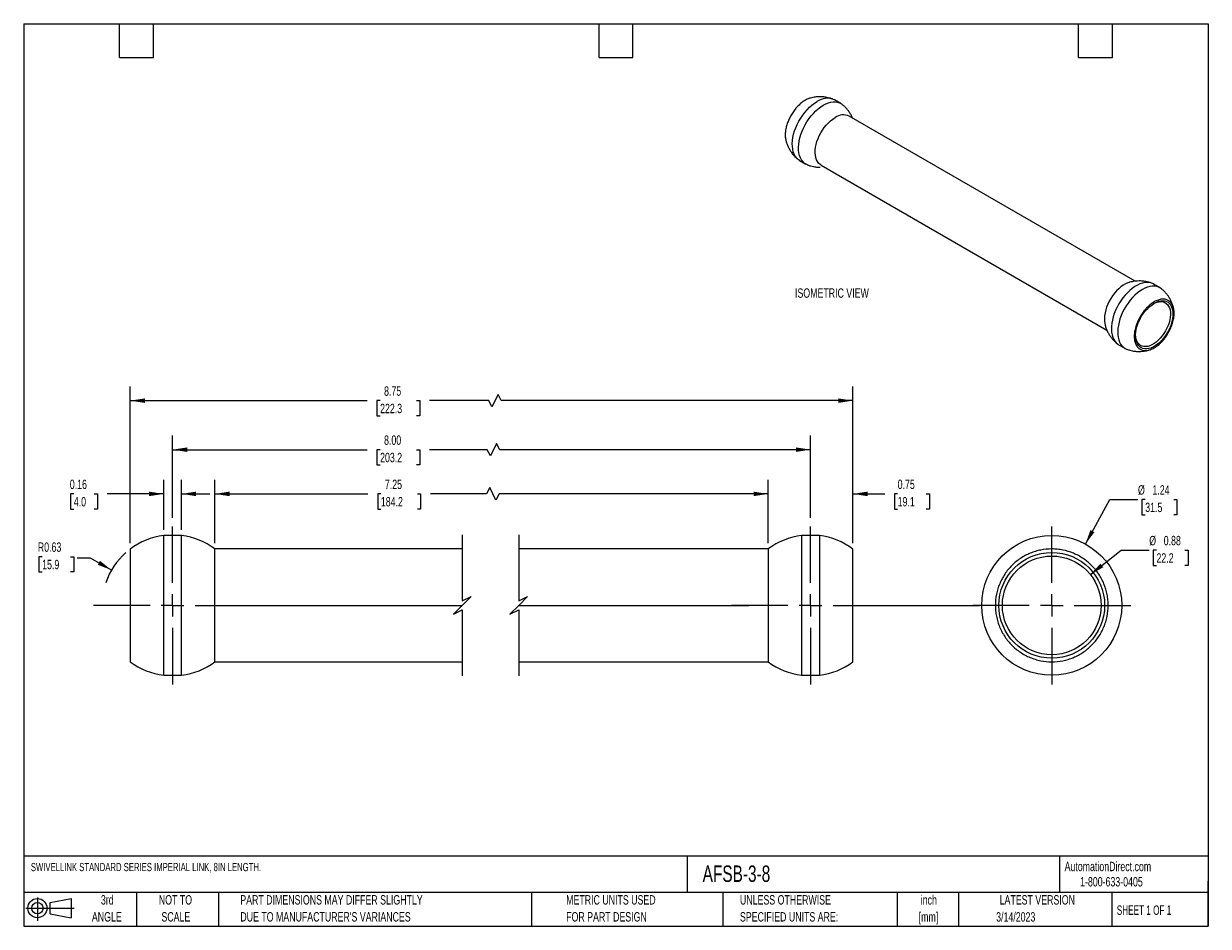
# Model space of a CAD drawing. Header units: inches. Extents: x 1 to 43, y 1 to 33.
import ezdxf

# ---------------------------------------------------------------- set-up
doc = ezdxf.new("R2010")
doc.units = ezdxf.units.IN
doc.header["$LTSCALE"] = 4
doc.header["$MEASUREMENT"] = 0
doc.linetypes.add('CENTERX2', pattern=[0.8, 0.5, -0.1, 0.1, -0.1])
doc.layers.add('CENTER', color=40, linetype='CENTERX2')
doc.layers.add('DIMENSIONS', color=140, linetype='Continuous', lineweight=25)
doc.layers.add('TEXT', color=140, linetype='Continuous', lineweight=25)
doc.styles.add('SLDTEXTSTYLE0', font='TXT', dxfattribs={"width": 0.7})
doc.styles.add('SLDTEXTSTYLE1', font='TXT', dxfattribs={"width": 0.65})
doc.dimstyles.new('SLDDIMSTYLE0', dxfattribs={"dimtxt": 0.339844, "dimasz": 0.52, "dimexe": 0, "dimexo": 0.0625, "dimgap": 0.084961, "dimtad": 0, "dimtih": 1, "dimtoh": 1, "dimlfac": 0.25, "dimrnd": 1e-09, "dimdsep": 46, "dimtxsty": 'SLDTEXTSTYLE0', "dimsah": 1, "dimcen": 0.09, "dimadec": 0, "dimazin": 2, "dimtfac": 1, "dimtmove": 0, "dimatfit": 0, "dimfxl": 0, "dimfrac": 2, "dimtolj": 1, "dimtzin": 12, "dimarcsym": 0})
doc.dimstyles.new('SLDDIMSTYLE1', dxfattribs={"dimtxt": 0.339844, "dimasz": 0.52, "dimexe": 0, "dimexo": 0.0625, "dimgap": 0.084961, "dimtad": 0, "dimtih": 1, "dimtoh": 1, "dimlfac": 0.25, "dimrnd": 1e-09, "dimzin": 12, "dimdsep": 46, "dimtxsty": 'SLDTEXTSTYLE0', "dimsah": 1, "dimcen": 0.09, "dimadec": 0, "dimazin": 3, "dimtfac": 1, "dimtofl": 0, "dimtmove": 0, "dimatfit": 3, "dimfxl": 0, "dimfrac": 2, "dimtolj": 1, "dimtzin": 12, "dimarcsym": 0})
doc.dimstyles.new('SLDDIMSTYLE2', dxfattribs={"dimtxt": 0.339844, "dimasz": 0.52, "dimexe": 0, "dimexo": 0.0625, "dimgap": 0.084961, "dimtad": 0, "dimtih": 1, "dimtoh": 1, "dimlfac": 0.25, "dimrnd": 1e-09, "dimdsep": 46, "dimtxsty": 'SLDTEXTSTYLE0', "dimsah": 1, "dimcen": 0, "dimadec": 0, "dimazin": 2, "dimtfac": 1, "dimtofl": 0, "dimtmove": 0, "dimatfit": 3, "dimfxl": 0, "dimfrac": 2, "dimtolj": 1, "dimtzin": 12, "dimarcsym": 0})
doc.dimstyles.new('SLDDIMSTYLE3', dxfattribs={"dimtxt": 0.339844, "dimasz": 0.52, "dimexe": 0, "dimexo": 0.0625, "dimgap": 0.084961, "dimtad": 0, "dimtih": 1, "dimtoh": 1, "dimlfac": 0.25, "dimrnd": 1e-09, "dimzin": 4, "dimdsep": 46, "dimtxsty": 'SLDTEXTSTYLE0', "dimsah": 1, "dimcen": 0.09, "dimadec": 0, "dimazin": 1, "dimtfac": 1, "dimtofl": 0, "dimtmove": 0, "dimatfit": 3, "dimfxl": 0, "dimfrac": 2, "dimtolj": 1, "dimtzin": 12, "dimarcsym": 0})
doc.dimstyles.new('SLDDIMSTYLE4', dxfattribs={"dimtxt": 0.339844, "dimasz": 0.52, "dimexe": 0, "dimexo": 0.0625, "dimgap": 0.084961, "dimtad": 0, "dimtih": 1, "dimtoh": 1, "dimlfac": 0.25, "dimrnd": 1e-09, "dimzin": 12, "dimdsep": 46, "dimtxsty": 'SLDTEXTSTYLE0', "dimsah": 1, "dimcen": 0, "dimadec": 0, "dimazin": 3, "dimtfac": 1, "dimtofl": 0, "dimtmove": 0, "dimatfit": 3, "dimfxl": 0, "dimfrac": 2, "dimtolj": 1, "dimtzin": 12, "dimarcsym": 0})
doc.dimstyles.new('SLDDIMSTYLE5', dxfattribs={"dimtxt": 0.339844, "dimasz": 0.52, "dimexe": 0, "dimexo": 0.0625, "dimgap": 0.084961, "dimtad": 0, "dimtih": 1, "dimtoh": 1, "dimlfac": 0.25, "dimrnd": 1e-09, "dimdsep": 46, "dimtxsty": 'SLDTEXTSTYLE0', "dimsah": 1, "dimcen": 0, "dimadec": 0, "dimazin": 2, "dimtfac": 1, "dimtofl": 0, "dimtmove": 0, "dimatfit": 3, "dimfxl": 0, "dimfrac": 2, "dimtolj": 1, "dimtzin": 12, "dimarcsym": 0})

# ---------------------------------------------------------------- blocks, each defined once
blk = doc.blocks.new('Block11')
at = {"color": 7, "linetype": 'Continuous', "lineweight": 18}
for p, q in [((0, 0.454), (1.712, 0.454)), ((0.408, 0.836), (0.408, 0)), ((0.863, 0.656), (1.602, 0.792)), ((0.863, 0.251), (0.863, 0.656)), ((1.602, 0.792), (1.602, 0.115)), ((0.863, 0.251), (1.602, 0.115))]:
    blk.add_line(p, q, dxfattribs=at)
for radius in [0.339, 0.202]:
    blk.add_circle((0.408, 0.454), radius, dxfattribs=at)
blk = doc.blocks.new('Block12')
at = {"color": 7, "linetype": 'Continuous'}
blk.add_blockref('Block11', (0, 0), dxfattribs=at)
blk = doc.blocks.new('SW_NOTE_0')
at = {"layer": 'TEXT', "color": 0, "char_height": 0.3333, "attachment_point": 2, "style": 'SLDTEXTSTYLE0'}
for s, insert in [('inch', (0.5, 0.43)), ('[mm]', (0.489, -0.172))]:
    blk.add_mtext(s, dxfattribs=dict(at, insert=insert))
blk = doc.blocks.new('SW_NOTE_0_1')
at = {"layer": 'TEXT', "color": 0, "char_height": 0.33333, "attachment_point": 1, "style": 'SLDTEXTSTYLE0'}
for s, insert in [('UNLESS OTHERWISE', (0, 0.43)), ('SPECIFIED UNITS ARE:', (0, -0.172))]:
    blk.add_mtext(s, dxfattribs=dict(at, insert=insert))
blk = doc.blocks.new('SW_NOTE_0_2')
at = {"layer": 'TEXT', "color": 0, "char_height": 0.33333, "attachment_point": 1, "style": 'SLDTEXTSTYLE0'}
for s, insert in [('PART DIMENSIONS MAY DIFFER SLIGHTLY', (0, 0.43)), ("DUE TO MANUFACTURER'S VARIANCES", (0, -0.172))]:
    blk.add_mtext(s, dxfattribs=dict(at, insert=insert))
blk = doc.blocks.new('SW_NOTE_0_3')
at = {"layer": 'TEXT', "color": 0, "char_height": 0.3333, "attachment_point": 2, "style": 'SLDTEXTSTYLE0'}
for s, insert in [('NOT TO', (0.828, 0.43)), ('SCALE', (0.843, -0.172))]:
    blk.add_mtext(s, dxfattribs=dict(at, insert=insert))
blk = doc.blocks.new('SW_NOTE_0_4')
at = {"layer": 'TEXT', "color": 0, "char_height": 0.3333, "attachment_point": 2, "style": 'SLDTEXTSTYLE0'}
for s, insert in [('3rd', (0.365, 0.43)), ('ANGLE', (0.349, -0.172))]:
    blk.add_mtext(s, dxfattribs=dict(at, insert=insert))
blk = doc.blocks.new('SW_NOTE_0_5')
at = {"layer": 'TEXT', "color": 0, "char_height": 0.33333, "attachment_point": 1, "style": 'SLDTEXTSTYLE0'}
for s, insert in [('METRIC UNITS USED', (0, 0.43)), ('FOR PART DESIGN', (0, -0.172))]:
    blk.add_mtext(s, dxfattribs=dict(at, insert=insert))
blk = doc.blocks.new('SW_BROKEN_VIEW_0')
at = {"color": 0}
for p, q in [((0, 0), (7.939, 0)), ((9.939, 0), (18.095, 0)), ((22.997, 0), (26.274, 0))]:
    blk.add_line(p, q, dxfattribs=at)
blk = doc.blocks.new('_D')
at = {"layer": 'DIMENSIONS'}
for p, q in [((27.397, 14.578), (27.397, 16.83)), ((30.397, 14.578), (30.397, 16.83)), ((27.397, 16.33), (26.397, 16.33)), ((30.397, 16.33), (31.526, 16.33)), ((31.986, 16.33), (31.872, 16.33)), ((31.872, 16.33), (31.872, 15.79)), ((32.996, 16.33), (33.11, 16.33)), ((33.11, 16.33), (33.11, 15.79)), ((31.872, 15.79), (31.986, 15.79)), ((33.11, 15.79), (32.996, 15.79))]:
    blk.add_line(p, q, dxfattribs=at)
for points in [[(27.397, 16.33), (26.877, 16.41), (26.877, 16.25)], [(30.397, 16.33), (30.917, 16.25), (30.917, 16.41)]]:
    blk.add_solid(points, dxfattribs=at)
at = {"layer": 'DIMENSIONS', "char_height": 0.3333, "attachment_point": 1, "style": 'SLDTEXTSTYLE0'}
for s, insert in [('0.75', (31.986, 16.836)), ('19.1', (31.986, 16.22))]:
    blk.add_mtext(s, dxfattribs=dict(at, insert=insert))
blk = doc.blocks.new('_D_1')
at = {"layer": 'DIMENSIONS'}
for p, q in [((7.779, 14.578), (7.779, 16.83)), ((27.397, 14.578), (27.397, 16.83)), ((17.523, 16.553), (17.412, 16.33)), ((17.745, 16.108), (17.523, 16.553)), ((7.779, 16.33), (13.204, 16.33)), ((13.664, 16.33), (13.55, 16.33)), ((13.55, 16.33), (13.55, 15.79)), ((14.957, 16.33), (15.071, 16.33)), ((15.071, 16.33), (15.071, 15.79)), ((17.412, 16.33), (15.418, 16.33)), ((17.856, 16.33), (17.745, 16.108)), ((27.397, 16.33), (17.856, 16.33)), ((13.55, 15.79), (13.664, 15.79)), ((15.071, 15.79), (14.957, 15.79))]:
    blk.add_line(p, q, dxfattribs=at)
for points in [[(7.779, 16.33), (8.299, 16.25), (8.299, 16.41)], [(27.397, 16.33), (26.877, 16.41), (26.877, 16.25)]]:
    blk.add_solid(points, dxfattribs=at)
at = {"layer": 'DIMENSIONS', "char_height": 0.3333, "attachment_point": 1, "style": 'SLDTEXTSTYLE0'}
for s, insert in [('7.25', (13.806, 16.836)), ('184.2', (13.664, 16.22))]:
    blk.add_mtext(s, dxfattribs=dict(at, insert=insert))
blk = doc.blocks.new('_D_2')
at = {"layer": 'DIMENSIONS'}
for p, q in [((5.963, 15.058), (5.963, 16.83)), ((6.594, 15.058), (6.594, 16.83)), ((2.777, 16.33), (2.663, 16.33)), ((2.663, 16.33), (2.663, 15.79)), ((3.504, 16.33), (3.618, 16.33)), ((3.618, 16.33), (3.618, 15.79)), ((5.963, 16.33), (3.964, 16.33)), ((6.594, 16.33), (7.594, 16.33)), ((2.663, 15.79), (2.777, 15.79)), ((3.618, 15.79), (3.504, 15.79))]:
    blk.add_line(p, q, dxfattribs=at)
for points in [[(5.963, 16.33), (5.443, 16.41), (5.443, 16.25)], [(6.594, 16.33), (7.114, 16.25), (7.114, 16.41)]]:
    blk.add_solid(points, dxfattribs=at)
at = {"layer": 'DIMENSIONS', "char_height": 0.3333, "attachment_point": 1, "style": 'SLDTEXTSTYLE0'}
for s, insert in [('0.16', (2.635, 16.836)), ('4.0', (2.777, 16.22))]:
    blk.add_mtext(s, dxfattribs=dict(at, insert=insert))
blk = doc.blocks.new('_D_3')
at = {"layer": 'DIMENSIONS'}
for p, q in [((1.655, 14.104), (1.541, 14.104)), ((1.541, 14.104), (1.541, 13.564)), ((2.665, 14.104), (2.779, 14.104)), ((2.779, 14.104), (2.779, 13.564)), ((3.373, 14.056), (2.893, 14.056)), ((4.114, 13.628), (3.373, 14.056)), ((1.541, 13.564), (1.655, 13.564)), ((2.779, 13.564), (2.665, 13.564))]:
    blk.add_line(p, q, dxfattribs=at)
blk.add_arc((6.279, 12.378), 2.5, 131.444, 161.3099, dxfattribs=at)
blk.add_solid([(4.114, 13.628), (3.703, 13.957), (3.623, 13.819)], dxfattribs=at)
at = {"layer": 'DIMENSIONS', "char_height": 0.3333, "attachment_point": 1, "style": 'SLDTEXTSTYLE0'}
for s, insert in [('R0.63', (1.501, 14.61)), ('15.9', (1.655, 13.993))]:
    blk.add_mtext(s, dxfattribs=dict(at, insert=insert))
blk = doc.blocks.new('_D_4')
at = {"layer": 'DIMENSIONS'}
for p, q in [((6.279, 15.478), (6.279, 18.398)), ((17.768, 18.12), (17.546, 17.675)), ((17.879, 17.898), (17.768, 18.12)), ((28.897, 15.478), (28.897, 18.398)), ((6.279, 17.898), (13.175, 17.898)), ((13.636, 17.898), (13.522, 17.898)), ((13.522, 17.898), (13.522, 17.358)), ((14.929, 17.898), (15.043, 17.898)), ((15.043, 17.898), (15.043, 17.358)), ((17.435, 17.898), (15.389, 17.898)), ((17.546, 17.675), (17.435, 17.898)), ((28.897, 17.898), (17.879, 17.898)), ((13.522, 17.358), (13.636, 17.358)), ((15.043, 17.358), (14.929, 17.358))]:
    blk.add_line(p, q, dxfattribs=at)
for points in [[(6.279, 17.898), (6.799, 17.818), (6.799, 17.978)], [(28.897, 17.898), (28.377, 17.978), (28.377, 17.818)]]:
    blk.add_solid(points, dxfattribs=at)
at = {"layer": 'DIMENSIONS', "char_height": 0.3333, "attachment_point": 1, "style": 'SLDTEXTSTYLE0'}
for s, insert in [('8.00', (13.777, 18.403)), ('203.2', (13.636, 17.787))]:
    blk.add_mtext(s, dxfattribs=dict(at, insert=insert))
blk = doc.blocks.new('_D_5')
at = {"layer": 'DIMENSIONS'}
for p, q in [((4.779, 14.578), (4.779, 20.136)), ((17.82, 19.858), (17.598, 19.414)), ((17.931, 19.636), (17.82, 19.858)), ((30.397, 14.578), (30.397, 20.136)), ((4.779, 19.636), (13.175, 19.636)), ((13.636, 19.636), (13.522, 19.636)), ((13.522, 19.636), (13.522, 19.096)), ((14.929, 19.636), (15.043, 19.636)), ((15.043, 19.636), (15.043, 19.096)), ((17.487, 19.636), (15.389, 19.636)), ((17.598, 19.414), (17.487, 19.636)), ((30.397, 19.636), (17.931, 19.636)), ((13.522, 19.096), (13.636, 19.096)), ((15.043, 19.096), (14.929, 19.096))]:
    blk.add_line(p, q, dxfattribs=at)
for points in [[(4.779, 19.636), (5.299, 19.556), (5.299, 19.716)], [(30.397, 19.636), (29.877, 19.716), (29.877, 19.556)]]:
    blk.add_solid(points, dxfattribs=at)
at = {"layer": 'DIMENSIONS', "char_height": 0.3333, "attachment_point": 1, "style": 'SLDTEXTSTYLE0'}
for s, insert in [('8.75', (13.777, 20.142)), ('222.3', (13.636, 19.525))]:
    blk.add_mtext(s, dxfattribs=dict(at, insert=insert))
blk = doc.blocks.new('SW_CENTERMARKSYMBOL_0')
at = {"layer": 'CENTER', "color": 0}
for p, q in [((0, 0.8), (0, 2.9)), ((-0.8, 0), (-2.9, 0)), ((0, 0), (-0.4, 0)), ((0, 0), (0, 0.4)), ((0, 0), (0, -0.4)), ((0, 0), (0.4, 0)), ((0.8, 0), (2.9, 0)), ((0, -0.8), (0, -2.9))]:
    blk.add_line(p, q, dxfattribs=at)
blk = doc.blocks.new('SW_CENTERMARKSYMBOL_1')
at = {"layer": 'CENTER', "color": 0}
for p, q in [((0, 0.8), (0, 2.9)), ((-0.8, 0), (-2.9, 0)), ((0, 0), (-0.4, 0)), ((0, 0), (0, 0.4)), ((0, 0), (0, -0.4)), ((0, 0), (0.4, 0)), ((0.8, 0), (2.9, 0)), ((0, -0.8), (0, -2.9))]:
    blk.add_line(p, q, dxfattribs=at)
blk = doc.blocks.new('_D_6')
at = {"layer": 'DIMENSIONS'}
for p, q in [((38.642, 14.553), (39.507, 16.131)), ((39.507, 16.131), (40.507, 16.131)), ((40.763, 16.131), (40.649, 16.131)), ((40.649, 16.131), (40.649, 15.591)), ((41.773, 16.131), (41.887, 16.131)), ((41.887, 16.131), (41.887, 15.591)), ((40.649, 15.591), (40.763, 15.591)), ((41.887, 15.591), (41.773, 15.591))]:
    blk.add_line(p, q, dxfattribs=at)
blk.add_solid([(38.642, 14.553), (38.962, 14.97), (38.822, 15.047)], dxfattribs=at)
at = {"layer": 'DIMENSIONS', "char_height": 0.3333, "attachment_point": 1, "style": 'SLDTEXTSTYLE0'}
for s, insert in [('%%c', (40.507, 16.637)), ('1.24', (41.02, 16.637)), ('31.5', (40.763, 16.02))]:
    blk.add_mtext(s, dxfattribs=dict(at, insert=insert))
blk = doc.blocks.new('_D_7')
at = {"layer": 'DIMENSIONS'}
for p, q in [((38.818, 13.469), (39.906, 14.336)), ((39.906, 14.336), (40.906, 14.336)), ((41.162, 14.336), (41.048, 14.336)), ((41.048, 14.336), (41.048, 13.795)), ((42.172, 14.336), (42.286, 14.336)), ((42.286, 14.336), (42.286, 13.795)), ((41.048, 13.795), (41.162, 13.795)), ((42.286, 13.795), (42.172, 13.795))]:
    blk.add_line(p, q, dxfattribs=at)
blk.add_solid([(38.818, 13.469), (39.275, 13.73), (39.175, 13.856)], dxfattribs=at)
at = {"layer": 'DIMENSIONS', "char_height": 0.3333, "attachment_point": 1, "style": 'SLDTEXTSTYLE0'}
for s, insert in [('%%c', (40.906, 14.841)), ('0.88', (41.419, 14.841)), ('22.2', (41.162, 14.225))]:
    blk.add_mtext(s, dxfattribs=dict(at, insert=insert))
blk = doc.blocks.new('SW_CENTERMARKSYMBOL_2')
at = {"layer": 'CENTER', "color": 0}
for p, q in [((0, 0.8), (0, 2.88)), ((-0.8, 0), (-2.88, 0)), ((0, 0), (-0.4, 0)), ((0, 0), (0, 0.4)), ((0, 0), (0, -0.4)), ((0, 0), (0.4, 0)), ((0.8, 0), (2.88, 0)), ((0, -0.8), (0, -2.88))]:
    blk.add_line(p, q, dxfattribs=at)

msp = doc.modelspace()

# ---------------------------------------------------------------- linework, layer by layer
for p, q in [((29.97, 30.17), (29.747, 30.299)), ((40.403, 23.87), (30.268, 29.721)), ((28.507, 28.151), (28.73, 28.023)), ((29.269, 27.989), (39.405, 22.137)), ((41.283, 23.639), (41.06, 23.768)), ((39.82, 21.62), (40.043, 21.491)), ((6.594, 14.858), (5.963, 14.858)), ((5.963, 9.898), (5.963, 14.858)), ((6.594, 9.898), (6.594, 14.858)), ((29.213, 14.858), (28.581, 14.858)), ((28.581, 14.858), (28.581, 9.898)), ((29.213, 14.858), (29.213, 9.898)), ((4.779, 14.371), (4.779, 10.378)), ((16.551, 14.378), (7.779, 14.378)), ((7.779, 10.378), (7.779, 14.378)), ((27.397, 14.378), (18.551, 14.378)), ((27.397, 14.378), (27.397, 10.378)), ((30.397, 10.378), (30.397, 14.374)), ((7.779, 10.378), (16.551, 10.378)), ((18.551, 10.378), (27.397, 10.378)), ((5.963, 9.898), (6.594, 9.898)), ((28.581, 9.898), (29.213, 9.898))]:
    msp.add_line(p, q)
at = {"flags": 128}
for points in [[(28.507, 28.151), (28.453, 28.188), (28.399, 28.24), (28.353, 28.303), (28.314, 28.375), (28.285, 28.456), (28.264, 28.546), (28.252, 28.642), (28.25, 28.745), (28.257, 28.853), (28.273, 28.965), (28.298, 29.08), (28.332, 29.196), (28.375, 29.313), (28.425, 29.428), (28.483, 29.542), (28.548, 29.652), (28.619, 29.757), (28.695, 29.857), (28.775, 29.95), (28.86, 30.036), (28.947, 30.113), (29.036, 30.18), (29.127, 30.238)], [(28.788, 27.995), (28.738, 28.018), (28.676, 28.059), (28.622, 28.111), (28.576, 28.174), (28.538, 28.246), (28.508, 28.327), (28.487, 28.417), (28.476, 28.514), (28.473, 28.616), (28.48, 28.724), (28.496, 28.836), (28.522, 28.951), (28.556, 29.067), (28.598, 29.184), (28.648, 29.299), (28.706, 29.413), (28.771, 29.523), (28.842, 29.628), (28.918, 29.728), (28.999, 29.822), (29.083, 29.907), (29.17, 29.984), (29.26, 30.052), (29.35, 30.109)], [(29.35, 30.109), (29.44, 30.156), (29.529, 30.191), (29.616, 30.215), (29.701, 30.227), (29.782, 30.227), (29.858, 30.215), (29.929, 30.191), (29.993, 30.156), (30.023, 30.134)], [(29.269, 27.989), (29.234, 28.011), (29.185, 28.057), (29.143, 28.113), (29.11, 28.178), (29.085, 28.252), (29.069, 28.334), (29.062, 28.423), (29.064, 28.518), (29.075, 28.617), (29.096, 28.719), (29.125, 28.823), (29.163, 28.927), (29.209, 29.03), (29.261, 29.131), (29.321, 29.228), (29.386, 29.321), (29.456, 29.407), (29.531, 29.487), (29.608, 29.558), (29.688, 29.619), (29.768, 29.671)], [(40.179, 23.823), (40.142, 23.81), (40.062, 23.774), (39.981, 23.728), (39.901, 23.671), (39.822, 23.604), (39.746, 23.529), (39.674, 23.446), (39.606, 23.356), (39.543, 23.261), (39.487, 23.162), (39.438, 23.06), (39.396, 22.956), (39.363, 22.852), (39.338, 22.749), (39.322, 22.648), (39.315, 22.551), (39.317, 22.459), (39.328, 22.374), (39.332, 22.357)], [(41.06, 23.768), (41.052, 23.772), (40.984, 23.802), (40.911, 23.82), (40.832, 23.826), (40.75, 23.82), (40.664, 23.802), (40.575, 23.772), (40.485, 23.731), (40.395, 23.679), (40.305, 23.617), (40.217, 23.544), (40.131, 23.463), (40.048, 23.373), (39.97, 23.277), (39.896, 23.174), (39.828, 23.066), (39.767, 22.954), (39.713, 22.839), (39.666, 22.723), (39.628, 22.607), (39.598, 22.491), (39.578, 22.378), (39.566, 22.267), (39.564, 22.162), (39.571, 22.062), (39.587, 21.969), (39.612, 21.883), (39.646, 21.806), (39.689, 21.739), (39.739, 21.681), (39.797, 21.635), (39.82, 21.62)], [(40.663, 23.578), (40.573, 23.52), (40.484, 23.453), (40.397, 23.376), (40.312, 23.29), (40.232, 23.197), (40.155, 23.097), (40.085, 22.992), (40.02, 22.881), (39.962, 22.768), (39.912, 22.652), (39.869, 22.536), (39.835, 22.42), (39.81, 22.305), (39.794, 22.193), (39.787, 22.085), (39.789, 21.982), (39.801, 21.886), (39.822, 21.796), (39.851, 21.715), (39.889, 21.643), (39.936, 21.58), (39.99, 21.528), (40.051, 21.487), (40.102, 21.463)], [(41.337, 23.602), (41.307, 23.624), (41.242, 23.66), (41.171, 23.684), (41.095, 23.696), (41.015, 23.696), (40.93, 23.684), (40.843, 23.66), (40.754, 23.624), (40.663, 23.578)], [(41.082, 23.089), (41.161, 23.129), (41.238, 23.157), (41.313, 23.174), (41.385, 23.179), (41.453, 23.172), (41.515, 23.153), (41.571, 23.122), (41.621, 23.081), (41.663, 23.028), (41.696, 22.966), (41.722, 22.894), (41.738, 22.815), (41.745, 22.729), (41.742, 22.637), (41.731, 22.54), (41.71, 22.441), (41.681, 22.34), (41.643, 22.238), (41.597, 22.138), (41.544, 22.041), (41.484, 21.947), (41.419, 21.859), (41.349, 21.777), (41.276, 21.703), (41.199, 21.638), (41.121, 21.582), (41.043, 21.537), (40.965, 21.502), (40.889, 21.48), (40.815, 21.469), (40.745, 21.47), (40.68, 21.483), (40.62, 21.508), (40.567, 21.544), (40.522, 21.591), (40.484, 21.649), (40.454, 21.716), (40.433, 21.791), (40.422, 21.874), (40.42, 21.964), (40.427, 22.058), (40.443, 22.156), (40.468, 22.256), (40.502, 22.358), (40.544, 22.459), (40.593, 22.558), (40.649, 22.653), (40.712, 22.745), (40.779, 22.83), (40.851, 22.908), (40.926, 22.978), (41.004, 23.038), (41.082, 23.089)], [(41.06, 23.075), (41.114, 23.102), (41.189, 23.129), (41.261, 23.144), (41.331, 23.147), (41.395, 23.138), (41.455, 23.118), (41.508, 23.085), (41.554, 23.041), (41.592, 22.987), (41.622, 22.923), (41.642, 22.851), (41.654, 22.771), (41.656, 22.684), (41.649, 22.592), (41.633, 22.497), (41.608, 22.399), (41.574, 22.301), (41.532, 22.203), (41.482, 22.108), (41.426, 22.016), (41.364, 21.93), (41.297, 21.849), (41.226, 21.776), (41.152, 21.712), (41.076, 21.658), (41, 21.614), (40.924, 21.581), (40.85, 21.56), (40.779, 21.551), (40.712, 21.553), (40.65, 21.568), (40.594, 21.595), (40.544, 21.633), (40.502, 21.682), (40.468, 21.742), (40.443, 21.81), (40.427, 21.886), (40.42, 21.967)]]:
    msp.add_lwpolyline(points, dxfattribs=at)
for radius in [2.48, 1.875, 1.75]:
    msp.add_circle((37.45, 12.378), radius)
for centre, radius, start, end in [((29.489, 29.737), 0.619, 65.4229, 125.8876), ((30.06, 29.277), 0.49, 64.8077, 126.5028), ((6.279, 12.378), 2.5, 97.2523, 126.9698), ((6.279, 12.378), 2.5, 53.1301, 82.7478), ((28.897, 12.378), 2.5, 97.2522, 126.8699), ((28.897, 12.378), 2.5, 53.0364, 82.7477), ((6.279, 12.378), 2.5, 233.126, 262.7478), ((6.279, 12.378), 2.5, 277.2522, 306.8699), ((28.897, 12.378), 2.5, 233.1301, 262.7478), ((28.897, 12.378), 2.5, 277.2522, 306.8671)]:
    msp.add_arc(centre, radius, start, end)
for points, knots in [([(28.866, 30.354), (28.829, 30.34), (28.752, 30.312), (28.634, 30.24), (28.516, 30.146), (28.405, 30.034), (28.301, 29.904), (28.209, 29.763), (28.131, 29.613), (28.07, 29.459), (28.026, 29.305), (28.002, 29.156), (28, 29.016), (28.006, 28.926), (28.019, 28.887), (28.019, 28.886)], [0, 0, 0, 0, 0.0791214, 0.1636947, 0.2458846, 0.330458, 0.4126478, 0.4972212, 0.5794111, 0.6639844, 0.7461743, 0.8307477, 0.9129375, 0.9975109, 1, 1, 1, 1]), ([(29.238, 30.411), (29.198, 30.41), (29.14, 30.408), (29.055, 30.398), (28.982, 30.385), (28.915, 30.37), (28.877, 30.357), (28.866, 30.353)], [0, 0, 0, 0, 0.322428, 0.455955, 0.678604, 0.912815, 1, 1, 1, 1]), ([(29.687, 30.327), (29.684, 30.328), (29.647, 30.344), (29.576, 30.365), (29.486, 30.387), (29.406, 30.4), (29.326, 30.409), (29.27, 30.41), (29.238, 30.411)], [0, 0, 0, 0, 0.0258945, 0.2623157, 0.4785911, 0.6332185, 0.7923518, 1, 1, 1, 1]), ([(30.385, 29.653), (30.378, 29.672), (30.354, 29.729), (30.304, 29.818), (30.234, 29.92), (30.153, 30.015), (30.082, 30.086), (30.036, 30.122), (30.023, 30.132)], [0, 0, 0, 0, 0.10019, 0.302098, 0.505333, 0.710338, 0.917808, 1, 1, 1, 1]), ([(28.02, 28.886), (28.023, 28.871), (28.034, 28.816), (28.065, 28.724), (28.113, 28.611), (28.172, 28.504), (28.242, 28.402), (28.323, 28.307), (28.394, 28.236), (28.44, 28.2), (28.453, 28.189)], [0, 0, 0, 0, 0.0560965, 0.2013017, 0.3471202, 0.4936905, 0.6412237, 0.7900421, 0.9406501, 1, 1, 1, 1]), ([(28.788, 27.995), (28.792, 27.993), (28.829, 27.977), (28.9, 27.957), (28.99, 27.935), (29.071, 27.921), (29.15, 27.913), (29.206, 27.912), (29.238, 27.911)], [0, 0, 0, 0, 0.027053, 0.263193, 0.479211, 0.633655, 0.792599, 1, 1, 1, 1]), ([(40.552, 23.88), (40.511, 23.878), (40.454, 23.877), (40.369, 23.867), (40.296, 23.854), (40.228, 23.838), (40.189, 23.825), (40.178, 23.821)], [0, 0, 0, 0, 0.320378, 0.453056, 0.674289, 0.90701, 1, 1, 1, 1]), ([(41.002, 23.795), (40.998, 23.797), (40.961, 23.813), (40.89, 23.834), (40.8, 23.856), (40.719, 23.869), (40.64, 23.878), (40.584, 23.879), (40.552, 23.88)], [0, 0, 0, 0, 0.027341, 0.263411, 0.479366, 0.633763, 0.79266, 1, 1, 1, 1]), ([(41.77, 22.901), (41.767, 22.918), (41.756, 22.974), (41.725, 23.066), (41.677, 23.179), (41.618, 23.287), (41.548, 23.389), (41.467, 23.484), (41.396, 23.555), (41.35, 23.591), (41.337, 23.601)], [0, 0, 0, 0, 0.059141, 0.203875, 0.349221, 0.495317, 0.642372, 0.790708, 0.940828, 1, 1, 1, 1]), ([(41.082, 21.507), (41.035, 21.48), (40.989, 21.459), (40.921, 21.435), (40.898, 21.428), (40.854, 21.418), (40.81, 21.411), (40.769, 21.41), (40.728, 21.412), (40.708, 21.414), (40.65, 21.425), (40.614, 21.439), (40.549, 21.477), (40.519, 21.501), (40.468, 21.561), (40.446, 21.595), (40.42, 21.654), (40.412, 21.675), (40.399, 21.718), (40.393, 21.741), (40.384, 21.788), (40.381, 21.812), (40.376, 21.863), (40.375, 21.889), (40.375, 21.97), (40.38, 22.026), (40.393, 22.112), (40.399, 22.141), (40.412, 22.2), (40.42, 22.23), (40.447, 22.319), (40.469, 22.379), (40.507, 22.468), (40.521, 22.497), (40.551, 22.556), (40.566, 22.585), (40.615, 22.669), (40.651, 22.724), (40.709, 22.802), (40.729, 22.828), (40.77, 22.876), (40.812, 22.923), (40.855, 22.966), (40.899, 23.007), (40.922, 23.027), (40.99, 23.082), (41.036, 23.113), (41.106, 23.153), (41.129, 23.165), (41.175, 23.187), (41.198, 23.196), (41.266, 23.22), (41.31, 23.23), (41.374, 23.236), (41.396, 23.237), (41.436, 23.235), (41.456, 23.233), (41.514, 23.222), (41.549, 23.208), (41.615, 23.17), (41.645, 23.146), (41.683, 23.102), (41.695, 23.086), (41.717, 23.051), (41.727, 23.032), (41.753, 22.973), (41.767, 22.93), (41.78, 22.859), (41.784, 22.835), (41.788, 22.784), (41.789, 22.758), (41.789, 22.678), (41.785, 22.622), (41.771, 22.535), (41.765, 22.506), (41.752, 22.447), (41.736, 22.388), (41.717, 22.328), (41.695, 22.269), (41.683, 22.239), (41.644, 22.149), (41.615, 22.091), (41.566, 22.007), (41.549, 21.979), (41.513, 21.924), (41.494, 21.897), (41.436, 21.819), (41.396, 21.771), (41.332, 21.703), (41.309, 21.681), (41.265, 21.64), (41.243, 21.62), (41.175, 21.566), (41.129, 21.534), (41.082, 21.507)], [0, 0, 0, 0, 0.03125, 0.03125, 0.046875, 0.046875, 0.0625, 0.078125, 0.078125, 0.09375, 0.09375, 0.125, 0.125, 0.15625, 0.15625, 0.1875, 0.1875, 0.203125, 0.203125, 0.21875, 0.21875, 0.234375, 0.234375, 0.25, 0.25, 0.28125, 0.28125, 0.296875, 0.296875, 0.3125, 0.3125, 0.34375, 0.34375, 0.359375, 0.359375, 0.375, 0.375, 0.40625, 0.40625, 0.421875, 0.421875, 0.4375, 0.453125, 0.453125, 0.46875, 0.46875, 0.5, 0.5, 0.515625, 0.515625, 0.53125, 0.53125, 0.5625, 0.5625, 0.578125, 0.578125, 0.59375, 0.59375, 0.625, 0.625, 0.65625, 0.65625, 0.671875, 0.671875, 0.6875, 0.6875, 0.71875, 0.71875, 0.734375, 0.734375, 0.75, 0.75, 0.78125, 0.78125, 0.796875, 0.796875, 0.8125, 0.828125, 0.828125, 0.84375, 0.84375, 0.875, 0.875, 0.890625, 0.890625, 0.90625, 0.90625, 0.9375, 0.9375, 0.953125, 0.953125, 0.96875, 0.96875, 1, 1, 1, 1]), ([(39.333, 22.359), (39.336, 22.342), (39.348, 22.286), (39.379, 22.193), (39.427, 22.08), (39.486, 21.973), (39.556, 21.87), (39.637, 21.775), (39.708, 21.704), (39.754, 21.668), (39.767, 21.658)], [0, 0, 0, 0, 0.060298, 0.204855, 0.350022, 0.495938, 0.642812, 0.790965, 0.940901, 1, 1, 1, 1]), ([(40.102, 21.464), (40.106, 21.462), (40.143, 21.446), (40.214, 21.425), (40.304, 21.403), (40.384, 21.39), (40.464, 21.381), (40.52, 21.38), (40.552, 21.38)], [0, 0, 0, 0, 0.027341, 0.263411, 0.479366, 0.633763, 0.79266, 1, 1, 1, 1]), ([(40.552, 21.38), (40.592, 21.381), (40.65, 21.382), (40.735, 21.392), (40.808, 21.405), (40.875, 21.421), (40.914, 21.434), (40.924, 21.437)], [0, 0, 0, 0, 0.321974, 0.455313, 0.677649, 0.91153, 1, 1, 1, 1]), ([(37.45, 10.378), (37.318, 10.378), (37.187, 10.391), (36.993, 10.43), (36.929, 10.446), (36.804, 10.484), (36.681, 10.528), (36.563, 10.584), (36.448, 10.646), (36.391, 10.68), (36.227, 10.79), (36.127, 10.873), (35.942, 11.057), (35.858, 11.16), (35.713, 11.378), (35.652, 11.493), (35.576, 11.675), (35.554, 11.737), (35.516, 11.863), (35.5, 11.926), (35.475, 12.054), (35.466, 12.118), (35.453, 12.248), (35.45, 12.314), (35.45, 12.512), (35.463, 12.642), (35.501, 12.834), (35.517, 12.897), (35.555, 13.023), (35.578, 13.085), (35.653, 13.266), (35.715, 13.381), (35.824, 13.544), (35.863, 13.598), (35.947, 13.699), (35.991, 13.748), (36.129, 13.886), (36.23, 13.969), (36.394, 14.078), (36.451, 14.112), (36.566, 14.174), (36.684, 14.229), (36.807, 14.273), (36.933, 14.311), (36.997, 14.327), (37.19, 14.366), (37.32, 14.378), (37.516, 14.378), (37.581, 14.375), (37.713, 14.362), (37.778, 14.352), (37.97, 14.314), (38.094, 14.276), (38.276, 14.201), (38.336, 14.172), (38.452, 14.11), (38.508, 14.077), (38.67, 13.968), (38.771, 13.885), (38.958, 13.698), (39.041, 13.597), (39.149, 13.435), (39.183, 13.379), (39.245, 13.263), (39.273, 13.203), (39.348, 13.021), (39.386, 12.896), (39.424, 12.704), (39.434, 12.639), (39.447, 12.508), (39.45, 12.442), (39.45, 12.247), (39.437, 12.117), (39.398, 11.923), (39.382, 11.859), (39.344, 11.734), (39.3, 11.611), (39.245, 11.493), (39.183, 11.378), (39.149, 11.321), (39.039, 11.157), (38.956, 11.056), (38.818, 10.918), (38.769, 10.874), (38.668, 10.79), (38.615, 10.751), (38.452, 10.642), (38.337, 10.581), (38.155, 10.505), (38.093, 10.483), (37.967, 10.445), (37.904, 10.429), (37.712, 10.391), (37.582, 10.378), (37.45, 10.378)], [0, 0, 0, 0, 0.03125, 0.03125, 0.046875, 0.046875, 0.0625, 0.078125, 0.078125, 0.09375, 0.09375, 0.125, 0.125, 0.15625, 0.15625, 0.1875, 0.1875, 0.203125, 0.203125, 0.21875, 0.21875, 0.234375, 0.234375, 0.25, 0.25, 0.28125, 0.28125, 0.296875, 0.296875, 0.3125, 0.3125, 0.34375, 0.34375, 0.359375, 0.359375, 0.375, 0.375, 0.40625, 0.40625, 0.421875, 0.421875, 0.4375, 0.453125, 0.453125, 0.46875, 0.46875, 0.5, 0.5, 0.515625, 0.515625, 0.53125, 0.53125, 0.5625, 0.5625, 0.578125, 0.578125, 0.59375, 0.59375, 0.625, 0.625, 0.65625, 0.65625, 0.671875, 0.671875, 0.6875, 0.6875, 0.71875, 0.71875, 0.734375, 0.734375, 0.75, 0.75, 0.78125, 0.78125, 0.796875, 0.796875, 0.8125, 0.828125, 0.828125, 0.84375, 0.84375, 0.875, 0.875, 0.890625, 0.890625, 0.90625, 0.90625, 0.9375, 0.9375, 0.953125, 0.953125, 0.96875, 0.96875, 1, 1, 1, 1])]:
    msp.add_open_spline(points, degree=3, knots=knots)
at = {"layer": 'DIMENSIONS', "color": 140}
for p, q in [((16.551, 14.878), (16.551, 12.536)), ((18.551, 14.878), (18.551, 12.536)), ((16.551, 12.536), (16.866, 12.693)), ((16.866, 12.693), (16.551, 12.378)), ((18.551, 12.536), (18.866, 12.693)), ((18.866, 12.693), (18.551, 12.378)), ((16.551, 12.378), (16.236, 12.063)), ((16.236, 12.063), (16.551, 12.221)), ((16.551, 12.221), (16.551, 9.878)), ((18.551, 12.378), (18.236, 12.063)), ((18.236, 12.063), (18.551, 12.221)), ((18.551, 12.221), (18.551, 9.878))]:
    msp.add_line(p, q, dxfattribs=at)
at = {"layer": 'TEXT'}
for p, q in [((1, 33), (43, 33)), ((1, 33), (1, 1)), ((4.4, 31.8), (4.4, 33)), ((5.6, 31.8), (5.6, 33)), ((21.4, 31.8), (21.4, 33)), ((22.6, 31.8), (22.6, 33)), ((38.4, 31.8), (38.4, 33)), ((39.6, 31.8), (39.6, 33)), ((43, 33), (43, 1)), ((4.4, 31.8), (5.6, 31.8)), ((21.4, 31.8), (22.6, 31.8)), ((38.4, 31.8), (39.6, 31.8)), ((43, 3.484), (1, 3.484)), ((24.529, 3.484), (24.529, 2.2)), ((37.728, 3.484), (37.728, 2.2)), ((43, 1), (43, 2.6)), ((43, 2.2), (1, 2.2)), ((5, 2.2), (5, 1)), ((7.907, 2.2), (7.907, 1)), ((18.999, 2.2), (18.999, 1)), ((25.792, 2.2), (25.792, 1)), ((31.972, 2.2), (31.972, 1)), ((34.144, 2.2), (34.144, 1)), ((39.582, 2.2), (39.582, 1)), ((1, 1), (43, 1))]:
    msp.add_line(p, q, dxfattribs=at)

# ---------------------------------------------------------------- block references
at = {"color": 7, "linetype": 'Continuous'}
msp.add_blockref('SW_BROKEN_VIEW_0', (8.612, 12.378), dxfattribs=at)
at = {"layer": 'CENTER'}
for name, p in [('SW_CENTERMARKSYMBOL_1', (6.279, 12.378)), ('SW_CENTERMARKSYMBOL_0', (28.897, 12.378)), ('SW_CENTERMARKSYMBOL_2', (37.45, 12.378))]:
    msp.add_blockref(name, p, dxfattribs=at)
at = {"layer": 'TEXT'}
for name, p in [('SW_NOTE_0_4', (3.598, 1.675)), ('SW_NOTE_0_3', (5.552, 1.675)), ('SW_NOTE_0_2', (8.68, 1.675)), ('SW_NOTE_0_5', (20.233, 1.675)), ('SW_NOTE_0_1', (26.395, 1.675)), ('SW_NOTE_0', (32.59, 1.674)), ('Block12', (1.077, 1.19))]:
    msp.add_blockref(name, p, dxfattribs=at)

# ---------------------------------------------------------------- texts
for s, insert, char_height, attachment_point, style in [('ISOMETRIC VIEW', (28.347, 23.617), 0.33333, 1, 'SLDTEXTSTYLE0'), ('SWIVELLINK STANDARD SERIES IMPERIAL LINK, 8IN LENGTH.', (1.254, 3.247), 0.29167, 1, 'SLDTEXTSTYLE0'), ('AFSB-3-8', (25.072, 3.157), 0.5833, 1, 'SLDTEXTSTYLE0'), ('AutomationDirect.com', (37.905, 3.288), 0.33333, 1, 'SLDTEXTSTYLE0'), ('1-800-633-0405', (38.455, 2.746), 0.33333, 1, 'SLDTEXTSTYLE0'), ('LATEST VERSION', (36.937, 2.105), 0.33333, 2, 'SLDTEXTSTYLE0'), ('SHEET 1 OF 1', (39.755, 1.74), 0.33333, 1, 'SLDTEXTSTYLE1'), ('3/14/2023', (36.173, 1.5), 0.3333, 2, 'SLDTEXTSTYLE0')]:
    msp.add_mtext(s, dxfattribs=dict(at, insert=insert, char_height=char_height, attachment_point=attachment_point, style=style))

# ---------------------------------------------------------------- dimensions: what is measured, and where the dimension line sits
at = {"layer": 'DIMENSIONS'}
for base, p1, p2, text, picture, middle in [((30.397, 19.636), (4.779, 14.378), (30.397, 14.378), '8.75', '_D_5', (14.282, 19.636)), ((7.779, 16.33), (27.397, 14.378), (7.779, 14.378), '7.25', '_D_1', (14.311, 16.33))]:
    dim = msp.add_linear_dim(base=base, p1=p1, p2=p2, text=text, dimstyle='SLDDIMSTYLE1', dxfattribs=at)
    dim.commit()
    dim.dimension.update_dxf_attribs({"geometry": picture, "text_midpoint": middle, "dimtype": 160})
dim = msp.add_linear_dim(base=(28.897, 17.898), p1=(6.279, 15.278), p2=(28.897, 15.278), angle=0, text='8.00', dimstyle='SLDDIMSTYLE3', dxfattribs=at)
dim.commit()
dim.dimension.update_dxf_attribs({"geometry": '_D_4', "text_midpoint": (14.282, 17.898), "dimtype": 160})
for base, p1, p2, picture, middle in [((5.963, 16.33), (6.594, 14.858), (5.963, 14.858), '_D_2', (3.14, 16.33)), ((30.397, 16.33), (27.397, 14.378), (30.397, 14.378), '_D', (32.491, 16.33))]:
    dim = msp.add_linear_dim(base=base, p1=p1, p2=p2, dimstyle='SLDDIMSTYLE0', dxfattribs=at)
    dim.commit()
    dim.dimension.update_dxf_attribs({"geometry": picture, "text_midpoint": middle, "dimtype": 160})
for p1, p2, dimstyle, picture, middle in [((36.258, 10.203), (38.642, 14.553), 'SLDDIMSTYLE4', '_D_6', (41.268, 16.131)), ((36.081294, 11.287331), (38.818272, 13.468833), 'SLDDIMSTYLE5', '_D_7', (41.667236, 14.335596))]:
    dim = msp.add_diameter_dim_2p(p1=p1, p2=p2, dimstyle=dimstyle, dxfattribs=at)
    dim.commit()
    dim.dimension.update_dxf_attribs({"geometry": picture, "text_midpoint": middle, "dimtype": 163})
dim = msp.add_radius_dim(center=(6.2787, 12.3781), mpoint=(4.1136, 13.6281), dimstyle='SLDDIMSTYLE2', dxfattribs=at)
dim.commit()
dim.dimension.update_dxf_attribs({"geometry": '_D_3', "text_midpoint": (2.1601, 14.0559), "dimtype": 164})

doc.saveas('drawing.dxf')
